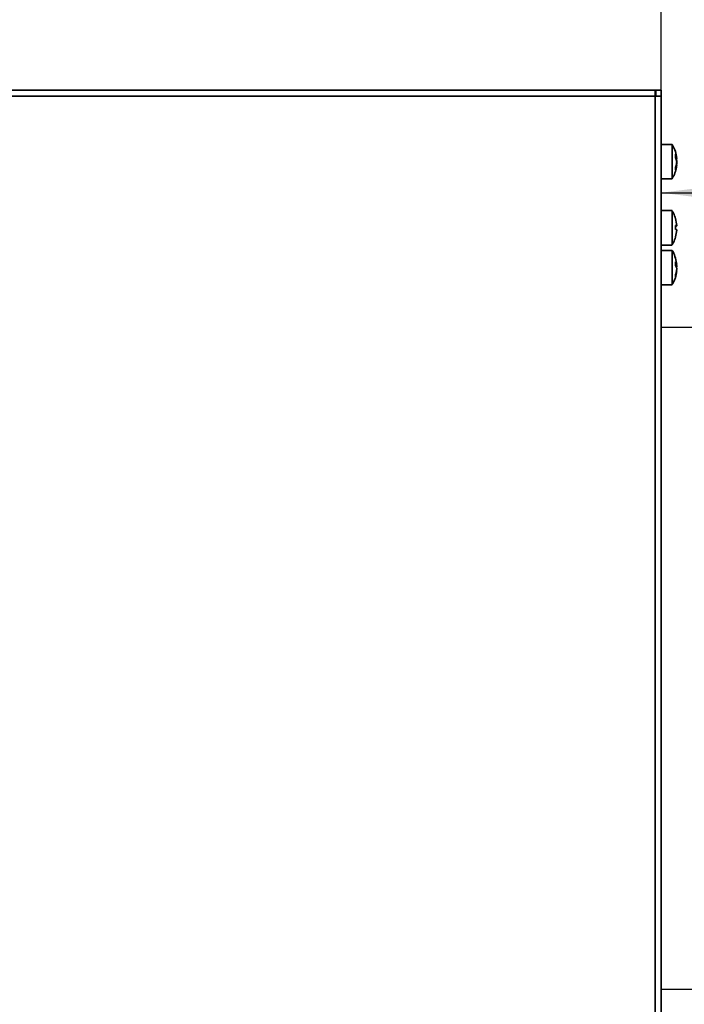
# Model space of a CAD drawing. Header units: millimetres. Extents: x 0 to 420, y 0 to 297.
# Tile 13 of 110: x 165 to 215, y 123 to 197. Entities that reach past the tile are written whole.
import ezdxf

# ---------------------------------------------------------------- set-up
doc = ezdxf.new("R2010")
doc.units = ezdxf.units.MM
doc.linetypes.add('CENTERX2', pattern=[20.32, 12.7, -2.54, 2.54, -2.54])
doc.layers.add('标注层', color=150, linetype='Continuous')
doc.styles.add('SLDTEXTSTYLE2', font='TXT', dxfattribs={"width": 0.7})
doc.dimstyles.new('SLDDIMSTYLE1', dxfattribs={"dimtxt": 4.850694, "dimasz": 4, "dimexe": 0, "dimexo": 0.0625, "dimgap": 1.212674, "dimtad": 2, "dimlfac": 2, "dimrnd": 1e-09, "dimzin": 12, "dimdsep": 46, "dimtxsty": 'SLDTEXTSTYLE2', "dimsah": 1, "dimcen": 0.09, "dimadec": 0, "dimazin": 3, "dimtfac": 1, "dimtdec": 3, "dimtofl": 0, "dimtmove": 0, "dimatfit": 3, "dimfxl": 1, "dimfrac": 2, "dimtolj": 1, "dimtzin": 12, "dimarcsym": 0})

# ---------------------------------------------------------------- blocks, each defined once
blk = doc.blocks.new('_D_8')
at = {"layer": '标注层'}
for p, q in [((91.179, 191.853), (91.179, 203.853)), ((213.679, 191.853), (213.679, 203.853)), ((91.179, 201.853), (213.679, 201.853))]:
    blk.add_line(p, q, dxfattribs=at)
for points in [[(91.179, 201.853), (95.179, 201.353), (95.179, 202.353)], [(213.679, 201.853), (209.679, 202.353), (209.679, 201.353)]]:
    blk.add_solid(points, dxfattribs=at)
at = {"layer": '标注层', "insert": (148.195, 207.31), "char_height": 4.2333, "attachment_point": 1, "style": 'SLDTEXTSTYLE2'}
blk.add_mtext('245', dxfattribs=at)
blk = doc.blocks.new('_D_14')
at = {"layer": '标注层'}
for p, q in [((213.679, 173.953), (213.679, 186.105)), ((238.679, 173.953), (238.679, 186.105)), ((213.679, 184.105), (238.679, 184.105))]:
    blk.add_line(p, q, dxfattribs=at)
for points in [[(213.679, 184.105), (217.679, 183.605), (217.679, 184.605)], [(238.679, 184.105), (234.679, 184.605), (234.679, 183.605)]]:
    blk.add_solid(points, dxfattribs=at)
at = {"layer": '标注层', "insert": (223.357, 189.562), "char_height": 4.2333, "attachment_point": 1, "style": 'SLDTEXTSTYLE2'}
blk.add_mtext('50', dxfattribs=at)

msp = doc.modelspace()

# ---------------------------------------------------------------- linework, layer by layer
at = {"color": 7, "linetype": 'Continuous', "lineweight": 35}
for p, q in [((213.2287, 191.8527), (91.6287, 191.8527)), ((213.2287, 191.4027), (91.6287, 191.4027)), ((213.2287, 191.8527), (213.2287, 191.4027)), ((213.2787, 191.8527), (213.2287, 191.8527)), ((213.2787, 191.4527), (213.2287, 191.4527)), ((213.2287, 108.3527), (213.2287, 191.4027)), ((213.6787, 191.4027), (213.2287, 191.4027)), ((213.2787, 191.8527), (213.6787, 191.8527)), ((213.2787, 191.8527), (213.2787, 191.4027)), ((213.6787, 191.4027), (213.6787, 191.8527)), ((213.6787, 108.3527), (213.6787, 191.4027)), ((214.5142, 187.7527), (213.6787, 187.7527)), ((214.7767, 187.0087), (214.8561, 186.7595)), ((214.7767, 187.0087), (214.7767, 186.7776)), ((214.8561, 186.5283), (214.7767, 186.7776)), ((214.7934, 186.7251), (214.8632, 186.7251)), ((214.8342, 186.7001), (214.8617, 186.7001)), ((214.7767, 186.0158), (214.7767, 185.8246)), ((214.8632, 186.1803), (214.8281, 186.1803)), ((214.8617, 186.2053), (214.8509, 186.2053)), ((213.6787, 185.1527), (214.5142, 185.1527)), ((214.5142, 182.7527), (213.6787, 182.7527)), ((214.7767, 182.1446), (214.7767, 182.1505)), ((214.8561, 181.76), (214.7767, 182.1505)), ((214.7767, 181.6379), (214.7767, 181.3383)), ((214.7767, 181.6177), (214.857, 181.6177)), ((214.8561, 181.5871), (214.7767, 181.5871)), ((214.7767, 180.7702), (214.8561, 181.1608)), ((214.7767, 180.7702), (214.7767, 180.7607)), ((213.6787, 180.1527), (214.5142, 180.1527)), ((214.5142, 179.7527), (213.6787, 179.7527)), ((214.7767, 179.1131), (214.7767, 179.1387)), ((214.7767, 178.8931), (214.8561, 178.72)), ((214.7767, 178.8931), (214.7767, 178.6241)), ((214.7767, 178.7045), (214.862, 178.7045)), ((214.8561, 178.451), (214.7767, 178.6241)), ((214.7767, 177.8995), (214.7767, 177.7666)), ((214.862, 178.2009), (214.8489, 178.2009)), ((213.6787, 177.1527), (214.5142, 177.1527))]:
    msp.add_line(p, q, dxfattribs=at)
at = {"color": 8, "linetype": 'Continuous', "lineweight": 35}
for p, q in [((214.7824, 186.7595), (214.8561, 186.7595)), ((214.831, 186.7136), (214.8561, 186.7136)), ((214.8561, 186.1259), (214.8133, 186.1259)), ((214.8424, 186.6635), (214.8561, 186.6635)), ((214.7767, 181.6178), (214.8561, 181.6178)), ((214.7767, 178.72), (214.8561, 178.72)), ((214.7767, 178.6553), (214.8561, 178.6553)), ((214.8561, 178.1173), (214.8337, 178.1173))]:
    msp.add_line(p, q, dxfattribs=at)
at = {"color": 7, "linetype": 'CENTERX2'}
for p, q in [((213.6787, 123.9527), (213.6787, 173.9527)), ((213.6787, 173.9527), (238.6787, 173.9527)), ((213.6787, 123.9527), (238.6787, 123.9527))]:
    msp.add_line(p, q, dxfattribs=at)
at = {"color": 7, "linetype": 'Continuous', "lineweight": 35, "flags": 128}
for points in [[(214.8475, 186.722), (214.8496, 186.7085), (214.8561, 186.6635)], [(214.8467, 186.1782), (214.8496, 186.1969), (214.8561, 186.2419)], [(214.8482, 186.1996), (214.8496, 186.2085), (214.8561, 186.2527)], [(214.8489, 178.7045), (214.8496, 178.6997), (214.8561, 178.6553)]]:
    msp.add_lwpolyline(points, dxfattribs=at)
at = {"color": 7, "linetype": 'Continuous', "lineweight": 35}
for centre, radius, start, end in [((213.3513, 186.3514), 1.5234, 8.945377, 15.562329), ((213.3312, 186.5583), 1.5439, 339.429219, 351.013947), ((213.331, 186.3671), 1.5441, 339.429528, 351.012939), ((214.7164, 181.231), 0.4113, 70.139672, 81.579372), ((214.7167, 181.9731), 0.4104, 278.403778, 289.867078), ((214.7164, 180.9313), 0.4114, 70.14709, 81.582054), ((212.8384, 178.5232), 2.0361, 342.161178, 352.291515), ((212.8384, 178.3904), 2.0361, 342.161178, 352.291515)]:
    msp.add_arc(centre, radius, start, end, dxfattribs=at)
for points, knots in [([(214.8521, 186.778), (214.8513, 186.7975), (214.8429, 186.9914), (214.7376, 187.3288), (214.5844, 187.6156), (214.5133, 187.7488)], [0, 0, 0, 0, 0.0566636, 0.561887, 1, 1, 1, 1]), ([(214.5142, 187.7492), (214.5142, 187.7376), (214.5142, 187.7138), (214.5142, 187.4986), (214.5142, 187.1738), (214.5142, 186.7645), (214.5142, 186.3207), (214.5142, 185.8923), (214.5142, 185.5245), (214.5142, 185.271), (214.5142, 185.1481), (214.5142, 185.1652), (214.5142, 185.1697)], [0, 0, 0, 0, 0.10207626, 0.20945971, 0.31684346, 0.42422771, 0.53161101, 0.63899431, 0.74637696, 0.8537608, 0.96114429, 1, 1, 1, 1]), ([(214.8561, 186.7795), (214.858, 186.7673), (214.8616, 186.7443), (214.8627, 186.7348), (214.8632, 186.7303)], [0, 0, 0, 0, 0.5277185, 1, 1, 1, 1]), ([(214.8632, 186.727), (214.8632, 186.7265), (214.8631, 186.7247), (214.8606, 186.7366), (214.8574, 186.7528), (214.8561, 186.7595)], [0, 0, 0, 0, 0.17982423, 0.65952589, 1, 1, 1, 1]), ([(214.8617, 186.7021), (214.8612, 186.7018), (214.86, 186.701), (214.8575, 186.7091), (214.8561, 186.7136)], [0, 0, 0, 0, 0.4509181, 1, 1, 1, 1]), ([(214.8632, 186.7204), (214.8633, 186.7191), (214.8642, 186.7075), (214.8636, 186.7043), (214.863, 186.7015)], [0, 0, 0, 0, 0.1163813, 1, 1, 1, 1]), ([(214.5123, 185.1708), (214.5557, 185.2396), (214.685, 185.445), (214.8063, 185.7872), (214.839, 186.0613), (214.8526, 186.1752)], [0, 0, 0, 0, 0.2275288, 0.6792233, 1, 1, 1, 1]), ([(214.8561, 186.3771), (214.858, 186.389), (214.8616, 186.4128), (214.8639, 186.461), (214.8635, 186.5115), (214.8606, 186.5558), (214.8575, 186.5787), (214.8561, 186.5882)], [0, 0, 0, 0, 0.2134966, 0.4270749, 0.6389644, 0.8501238, 1, 1, 1, 1]), ([(214.8561, 186.5283), (214.858, 186.5164), (214.8616, 186.4926), (214.8639, 186.4444), (214.8635, 186.3939), (214.8606, 186.3496), (214.8575, 186.3267), (214.8561, 186.3171)], [0, 0, 0, 0, 0.2134968, 0.42707539, 0.63896517, 0.85012359, 1, 1, 1, 1]), ([(214.8561, 186.4406), (214.858, 186.4322), (214.8616, 186.4154), (214.8639, 186.3736), (214.8635, 186.3254), (214.8606, 186.2793), (214.8575, 186.2529), (214.8561, 186.2419)], [0, 0, 0, 0, 0.2134914, 0.4270844, 0.6389657, 0.8501262, 1, 1, 1, 1]), ([(214.8561, 186.1259), (214.8579, 186.1376), (214.8616, 186.1611), (214.8639, 186.1788), (214.8634, 186.1785), (214.8632, 186.1784)], [0, 0, 0, 0, 0.3813806, 0.762896, 1, 1, 1, 1]), ([(214.8628, 186.1803), (214.8631, 186.1833), (214.8642, 186.1965), (214.8638, 186.2052), (214.8622, 186.2037), (214.8617, 186.2033)], [0, 0, 0, 0, 0.1688166, 0.7559585, 1, 1, 1, 1]), ([(214.7683, 182.1424), (214.7512, 182.2143), (214.7006, 182.4282), (214.5871, 182.6178), (214.5118, 182.7436)], [0, 0, 0, 0, 0.3362594, 1, 1, 1, 1]), ([(214.5142, 182.7448), (214.5142, 182.7369), (214.5142, 182.7198), (214.5142, 182.5175), (214.5142, 182.2005), (214.5142, 181.8457), (214.5142, 181.61), (214.5142, 181.5192)], [0, 0, 0, 0, 0.194982, 0.4170014, 0.6390223, 0.861042, 1, 1, 1, 1]), ([(214.5142, 181.5192), (214.5142, 181.3726), (214.5142, 181.0792), (214.5142, 180.6783), (214.5142, 180.3694), (214.5142, 180.1796), (214.5142, 180.169), (214.5142, 180.1642)], [0, 0, 0, 0, 0.2081116, 0.4162214, 0.6243315, 0.8324417, 1, 1, 1, 1]), ([(214.8561, 181.76), (214.858, 181.7434), (214.8616, 181.7101), (214.8639, 181.6667), (214.8635, 181.6348), (214.8606, 181.6186), (214.8575, 181.6181), (214.8561, 181.6178)], [0, 0, 0, 0, 0.2135098, 0.4270663, 0.6389592, 0.8501143, 1, 1, 1, 1]), ([(214.8561, 181.5871), (214.8579, 181.5897), (214.8616, 181.5948), (214.8639, 181.6181), (214.8634, 181.6402), (214.8632, 181.6487)], [0, 0, 0, 0, 0.3808773, 0.761898, 1, 1, 1, 1]), ([(214.5082, 180.1679), (214.5501, 180.2304), (214.6719, 180.4122), (214.7335, 180.6233), (214.7739, 180.7617)], [0, 0, 0, 0, 0.3439993, 1, 1, 1, 1]), ([(214.8561, 181.3182), (214.858, 181.3158), (214.8616, 181.3108), (214.8639, 181.283), (214.8635, 181.2438), (214.8606, 181.2007), (214.8575, 181.1725), (214.8561, 181.1608)], [0, 0, 0, 0, 0.2135045, 0.4270806, 0.6389682, 0.8501183, 1, 1, 1, 1]), ([(214.5142, 179.7357), (214.5142, 179.7365), (214.5142, 179.7386), (214.5142, 179.576), (214.5142, 179.2867), (214.5142, 178.8975), (214.5142, 178.4596), (214.5142, 178.0209), (214.5142, 177.6295), (214.5142, 177.3365), (214.5142, 177.1691), (214.5142, 177.169), (214.5142, 177.169)], [0, 0, 0, 0, 0.068725, 0.1761389, 0.2835529, 0.3909668, 0.4983817, 0.6057948, 0.71321, 0.820624, 0.9280379, 1, 1, 1, 1]), ([(214.8554, 178.7915), (214.8195, 178.9617), (214.7504, 179.2894), (214.6187, 179.6081), (214.5219, 179.7392), (214.5209, 179.7406)], [0, 0, 0, 0, 0.5167614, 0.9947119, 1, 1, 1, 1]), ([(214.8561, 178.7881), (214.858, 178.7739), (214.8616, 178.7455), (214.8641, 178.7157), (214.8634, 178.7088), (214.863, 178.7054)], [0, 0, 0, 0, 0.3341593, 0.668389, 1, 1, 1, 1]), ([(214.862, 178.7063), (214.8614, 178.7062), (214.8602, 178.706), (214.8575, 178.7153), (214.8561, 178.72)], [0, 0, 0, 0, 0.4880605, 1, 1, 1, 1]), ([(214.8561, 178.4544), (214.858, 178.4632), (214.8616, 178.4809), (214.8639, 178.5236), (214.8635, 178.5723), (214.8606, 178.6183), (214.8575, 178.6444), (214.8561, 178.6553)], [0, 0, 0, 0, 0.2134981, 0.4270563, 0.6389538, 0.8501059, 1, 1, 1, 1]), ([(214.5125, 177.17), (214.551, 177.2301), (214.675, 177.4236), (214.7955, 177.7514), (214.8325, 178.0211), (214.848, 178.1338)], [0, 0, 0, 0, 0.2076919, 0.6689173, 1, 1, 1, 1]), ([(214.8561, 178.451), (214.858, 178.4422), (214.8616, 178.4244), (214.8639, 178.3817), (214.8635, 178.3331), (214.8606, 178.2871), (214.8575, 178.2609), (214.8561, 178.2501)], [0, 0, 0, 0, 0.2134788, 0.4270685, 0.6389737, 0.8501317, 1, 1, 1, 1]), ([(214.8561, 178.1173), (214.858, 178.1316), (214.8617, 178.1603), (214.8638, 178.1882), (214.8639, 178.2016), (214.8624, 178.1996), (214.862, 178.1991)], [0, 0, 0, 0, 0.3018712, 0.6038677, 0.9034728, 1, 1, 1, 1])]:
    msp.add_open_spline(points, degree=3, knots=knots, dxfattribs=at)

# ---------------------------------------------------------------- dimensions: what is measured, and where the dimension line sits
at = {"layer": '标注层'}
dim = msp.add_linear_dim(base=(213.6787, 201.8527), p1=(91.1787, 191.8527), p2=(213.6787, 191.8527), angle=0, dimstyle='SLDDIMSTYLE1', dxfattribs=at)
dim.commit()
dim.dimension.update_dxf_attribs({"geometry": '_D_8', "text_midpoint": (152.4287, 201.8527), "dimtype": 160})
dim = msp.add_linear_dim(base=(238.6787, 184.105), p1=(213.6787, 173.9527), p2=(238.6787, 173.9527), dimstyle='SLDDIMSTYLE1', dxfattribs=at)
dim.commit()
dim.dimension.update_dxf_attribs({"geometry": '_D_14', "text_midpoint": (226.1787, 184.105), "dimtype": 160})

doc.saveas('drawing.dxf')
